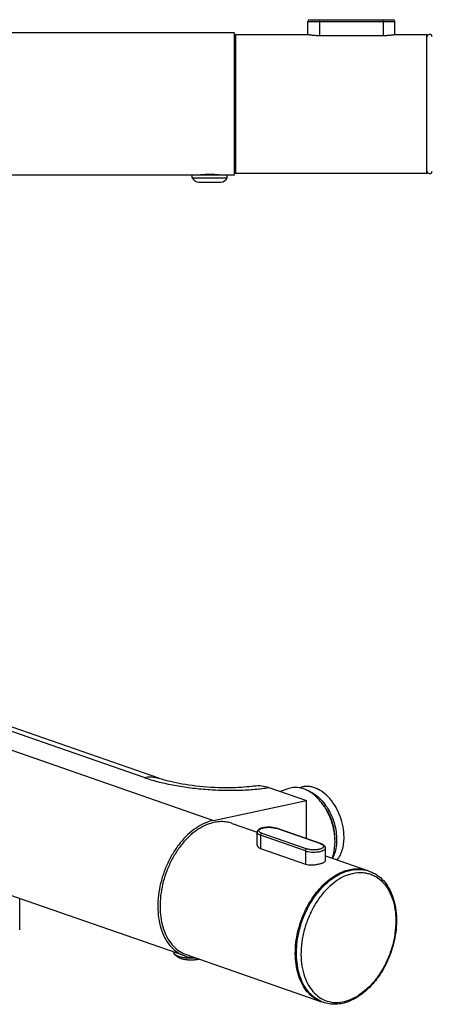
# Model space of a CAD drawing. Header units: millimetres. Extents: x 24 to 535, y -20 to 380.
# Tile 2 of 3: x 202 to 321, y 97 to 380. Entities that reach past the tile are written whole.
import ezdxf

# ---------------------------------------------------------------- set-up
doc = ezdxf.new("R2010")
doc.units = ezdxf.units.MM
doc.header["$LTSCALE"] = 32.67
doc.layers.get('0').update_dxf_attribs({"linetype": 'CONTINUOUS'})

msp = doc.modelspace()

# ---------------------------------------------------------------- linework, layer by layer
at = {"color": 7, "linetype": 'CONTINUOUS'}
for p, q in [((285.55, 379.86), (309.55, 379.86)), ((285.05, 375.61), (285.05, 379.36)), ((310.05, 375.61), (310.05, 379.36)), ((263.8, 376.11), (81.8, 376.11)), ((263.8, 376.11), (263.8, 335.11)), ((264.2, 375.61), (285.05, 375.61)), ((264.2, 375.61), (264.2, 335.61)), ((288.4, 375.33), (306.7, 375.33)), ((310.05, 375.61), (319.2, 375.61)), ((319.2, 335.61), (319.2, 375.61)), ((251.8, 335.11), (190.72, 335.11)), ((251.96, 335.15), (251.8, 335.11)), ((251.8, 334.35), (251.8, 335.11)), ((251.8, 334.35), (261.8, 334.35)), ((261.65, 335.15), (251.96, 335.15)), ((261.8, 335.11), (261.65, 335.15)), ((261.79, 335.11), (261.72, 335.13)), ((261.8, 335.11), (261.79, 335.11)), ((263.8, 335.11), (261.8, 335.11)), ((261.8, 334.35), (261.8, 335.11)), ((319.2, 335.61), (264.2, 335.61)), ((253.64, 333.15), (259.97, 333.15)), ((242.19, 161.63), (172.54, 185.91)), ((273.82, 159), (284.67, 155.22)), ((279.52, 158.7), (277.09, 157.86)), ((282.98, 159.01), (282.67, 158.9)), ((257.86, 149.51), (284.67, 155.22)), ((284.67, 144.22), (284.67, 155.22)), ((263.25, 148.67), (270.43, 146.16)), ((270.43, 142.43), (270.43, 146.08)), ((288.9, 142.74), (275.96, 147.25)), ((271.41, 141.47), (284.35, 136.96)), ((290.07, 137.92), (290.07, 141.57)), ((290.07, 139.32), (302.14, 135.11)), ((249.64, 110.52), (197.16, 128.82)), ((202.19, 118.01), (202.19, 127.06)), ((250.08, 110.9), (288.97, 97.34))]:
    msp.add_line(p, q, dxfattribs=at)
at = {"color": 9, "linetype": 'CONTINUOUS'}
for p, q in [((288.4, 379.86), (288.4, 375.33)), ((306.7, 379.86), (306.7, 375.33)), ((285.05, 379.36), (310.05, 379.36)), ((129.17, 194.37), (257.86, 149.51)), ((237.95, 161.85), (168.3, 186.13)), ((284.35, 140.74), (271.41, 145.25)), ((271.41, 145.25), (271.41, 141.47)), ((271.76, 145.85), (284.7, 141.34)), ((288.73, 142.74), (275.79, 147.25)), ((284.35, 140.74), (284.35, 136.96))]:
    msp.add_line(p, q, dxfattribs=at)
at = {"color": 7, "linetype": 'CONTINUOUS'}
for points in [[(251.89, 335.13), (251.81, 335.11), (251.8, 335.11)], [(269.64, 159.43), (269.39, 159.39), (268.81, 159.31), (268.17, 159.22), (267.48, 159.15), (266.72, 159.08), (265.92, 159.02), (265.07, 158.97), (264.18, 158.93), (263.24, 158.9), (262.28, 158.89), (261.28, 158.88), (260.25, 158.9), (259.21, 158.93), (258.16, 158.97), (257.09, 159.03), (256.02, 159.1), (254.95, 159.19), (253.9, 159.29), (252.85, 159.41), (251.82, 159.53), (250.82, 159.67), (249.84, 159.82), (248.9, 159.98), (247.99, 160.15), (247.13, 160.32), (246.31, 160.49), (245.54, 160.67), (244.83, 160.85), (244.17, 161.02), (243.56, 161.19), (243.02, 161.36), (242.53, 161.52), (242.19, 161.63)]]:
    msp.add_lwpolyline(points, dxfattribs=at)
for centre, radius, start, end in [((285.55, 379.36), 0.5, 90, 180), ((309.55, 379.36), 0.5, 0, 90), ((319.99, 374.82), 0.792, 5.4547, 180), ((253.64, 335.15), 2, 203.5782, 270), ((259.97, 335.15), 2, 270, 336.4218), ((319.99, 336.4), 0.792, 180, 354.5453), ((299.25, 126.82), 8.78, 69.5089, 70.7825), ((299.66, 126.19), 9.24, 73.2842, 74.4552), ((291.86, 105.63), 8.78, 250.7828, 252.072)]:
    msp.add_arc(centre, radius, start, end, dxfattribs=at)
at = {"color": 9, "linetype": 'CONTINUOUS'}
for centre, radius, start, end in [((272.83, 148.91), 3.25, 249.1022, 250.7986), ((287.66, 139.67), 3.25, 69.1022, 70.7986), ((292.86, 108.66), 11.54, 283.5352, 289.284)]:
    msp.add_arc(centre, radius, start, end, dxfattribs=at)
at = {"color": 7, "linetype": 'CONTINUOUS'}
for points, knots in [([(285.05, 375.61), (285.05, 375.61), (285.06, 375.61), (285.07, 375.61), (285.09, 375.6), (285.12, 375.6), (285.16, 375.59), (285.22, 375.58), (285.32, 375.57), (285.46, 375.55), (285.63, 375.52), (285.82, 375.5), (286.13, 375.46), (286.56, 375.41), (287.13, 375.37), (287.76, 375.34), (288.18, 375.33), (288.4, 375.33)], [0, 0, 0, 0, 0.001218, 0.004873, 0.010958, 0.019448, 0.03032, 0.043549, 0.076914, 0.119176, 0.169891, 0.228538, 0.294532, 0.445951, 0.618432, 0.805481, 1, 1, 1, 1]), ([(306.7, 375.33), (306.92, 375.33), (307.35, 375.34), (307.97, 375.37), (308.54, 375.41), (308.98, 375.46), (309.28, 375.5), (309.48, 375.52), (309.65, 375.55), (309.79, 375.57), (309.89, 375.58), (309.95, 375.59), (309.99, 375.6), (310.01, 375.6), (310.03, 375.61), (310.05, 375.61), (310.05, 375.61), (310.05, 375.61)], [0, 0, 0, 0, 0.194521, 0.381559, 0.554031, 0.705451, 0.771448, 0.830095, 0.880815, 0.923078, 0.956448, 0.969675, 0.980549, 0.989042, 0.995127, 0.998781, 1, 1, 1, 1]), ([(259.89, 335.15), (259.84, 335.15), (259.73, 335.16), (259.53, 335.18), (259.26, 335.2), (258.92, 335.23), (258.55, 335.26), (258.14, 335.29), (257.56, 335.32), (256.8, 335.34), (256.05, 335.32), (255.46, 335.29), (255.06, 335.26), (254.68, 335.23), (254.34, 335.2), (254.08, 335.18), (253.87, 335.16), (253.77, 335.15), (253.71, 335.15)], [0, 0, 0, 0, 0.026717, 0.050084, 0.099742, 0.155146, 0.216254, 0.282379, 0.352538, 0.499998, 0.647461, 0.717621, 0.783746, 0.844854, 0.900258, 0.949916, 0.973283, 1, 1, 1, 1]), ([(269.64, 159.43), (270.31, 159.54), (271.74, 159.56), (273.13, 159.24), (273.82, 159)], [0, 0, 0, 0, 0.485262, 1, 1, 1, 1]), ([(282.94, 158.85), (282.37, 158.98), (281.2, 159.1), (280.05, 158.89), (279.52, 158.7)], [0, 0, 0, 0, 0.511391, 1, 1, 1, 1]), ([(288.9, 154.7), (288.48, 155.23), (287.59, 156.21), (286.12, 157.43), (284.57, 158.34), (283.48, 158.72), (282.94, 158.85)], [0, 0, 0, 0, 0.274708, 0.533652, 0.775286, 1, 1, 1, 1]), ([(295.42, 144.72), (295.42, 145.71), (295.22, 147.72), (294.4, 150.66), (293.11, 153.4), (291.43, 155.78), (289.75, 157.39), (288.3, 158.33), (287.21, 158.85), (286.12, 159.19), (285.03, 159.33), (283.98, 159.29), (283.3, 159.12), (282.98, 159.01)], [0, 0, 0, 0, 0.138091, 0.28074, 0.422785, 0.559155, 0.685713, 0.744617, 0.800436, 0.853351, 0.903779, 0.952377, 1, 1, 1, 1]), ([(284.64, 158.24), (285.85, 157.85), (287.6, 156.75), (289.5, 154.76), (290.81, 152.9), (291.88, 150.82), (292.68, 148.59), (293.18, 146.29), (293.29, 144.74), (293.29, 143.98)], [0, 0, 0, 0, 0.217054, 0.339114, 0.468037, 0.601454, 0.736547, 0.870344, 1, 1, 1, 1]), ([(292.83, 143.4), (292.83, 144.4), (292.65, 146.43), (291.87, 149.4), (290.63, 152.21), (289.52, 153.92), (288.9, 154.7)], [0, 0, 0, 0, 0.245929, 0.5, 0.754073, 1, 1, 1, 1]), ([(292.83, 144.14), (292.83, 145.02), (292.67, 146.82), (291.98, 149.44), (290.89, 151.92), (289.9, 153.43), (289.36, 154.12)], [0, 0, 0, 0, 0.245929, 0.5, 0.754073, 1, 1, 1, 1]), ([(257.86, 149.51), (257, 149.33), (255.27, 148.75), (252.8, 147.35), (250.44, 145.44), (248.26, 143.07), (246.32, 140.33), (244.67, 137.28), (243.37, 134.02), (242.44, 130.63), (241.93, 127.22), (241.83, 123.89), (242.16, 120.73), (242.91, 117.84), (244.06, 115.28), (245.59, 113.15), (247.45, 111.51), (248.9, 110.78), (249.64, 110.52)], [0, 0, 0, 0, 0.05395, 0.111945, 0.174123, 0.240146, 0.309313, 0.380667, 0.453088, 0.525378, 0.596351, 0.664914, 0.730156, 0.791447, 0.848541, 0.901688, 0.951714, 1, 1, 1, 1]), ([(256.67, 148.53), (254.99, 147.95), (252.58, 146.5), (249.82, 143.9), (247.87, 141.51), (246.16, 138.8), (244.73, 135.84), (243.63, 132.72), (242.88, 129.53), (242.5, 126.33), (242.51, 123.23), (242.9, 120.31), (243.67, 117.64), (244.8, 115.29), (246.27, 113.33), (248.03, 111.82), (249.39, 111.14), (250.08, 110.9)], [0, 0, 0, 0, 0.11544, 0.179267, 0.246492, 0.316348, 0.387877, 0.460007, 0.531629, 0.601666, 0.669147, 0.733286, 0.793563, 0.849822, 0.902359, 0.951985, 1, 1, 1, 1]), ([(263.25, 148.67), (262.74, 148.85), (261.69, 149.11), (260.04, 149.21), (258.34, 149.03), (257.22, 148.72), (256.67, 148.53)], [0, 0, 0, 0, 0.239752, 0.483873, 0.736262, 1, 1, 1, 1]), ([(275.71, 147.33), (275.46, 147.4), (274.92, 147.51), (274.08, 147.58), (273.22, 147.57), (272.4, 147.47), (271.67, 147.3), (271.14, 147.08), (270.8, 146.84), (270.6, 146.63), (270.46, 146.37), (270.43, 146.18), (270.43, 146.08)], [0, 0, 0, 0, 0.132594, 0.277353, 0.425521, 0.567493, 0.695156, 0.804805, 0.854201, 0.902097, 0.950516, 1, 1, 1, 1]), ([(275.96, 147.25), (275.94, 147.26), (275.86, 147.29), (275.78, 147.31), (275.71, 147.33)], [0, 0, 0, 0, 0.244332, 1, 1, 1, 1]), ([(293.41, 138.15), (293.74, 138.56), (294.33, 139.48), (294.96, 141.06), (295.34, 142.83), (295.42, 144.08), (295.42, 144.72)], [0, 0, 0, 0, 0.224289, 0.465732, 0.724813, 1, 1, 1, 1]), ([(270.43, 142.43), (270.43, 142.34), (270.48, 142.13), (270.69, 141.87), (271.01, 141.64), (271.27, 141.52), (271.41, 141.47)], [0, 0, 0, 0, 0.196445, 0.419349, 0.685191, 1, 1, 1, 1]), ([(290.07, 141.57), (290.07, 141.64), (290.05, 141.79), (289.94, 142.05), (289.71, 142.33), (289.33, 142.57), (289.05, 142.69), (288.9, 142.74)], [0, 0, 0, 0, 0.123071, 0.243484, 0.479835, 0.726164, 1, 1, 1, 1]), ([(292, 138.65), (292.14, 139), (292.65, 140.53), (292.83, 142.17), (292.83, 143.4)], [0, 0, 0, 0, 0.235703, 1, 1, 1, 1]), ([(293.29, 143.98), (293.29, 143.48), (293.2, 141.65), (292.72, 139.8), (292.08, 138.62)], [0, 0, 0, 0, 0.269489, 1, 1, 1, 1]), ([(284.35, 136.96), (284.6, 136.87), (285.18, 136.75), (286.08, 136.71), (287.04, 136.77), (287.83, 136.9), (288.43, 137.03), (288.83, 137.14), (289.19, 137.26), (289.49, 137.38), (289.73, 137.51), (289.92, 137.64), (290.04, 137.77), (290.07, 137.88), (290.07, 137.92)], [0, 0, 0, 0, 0.133762, 0.286571, 0.448451, 0.607458, 0.681938, 0.750986, 0.813193, 0.867397, 0.912802, 0.949183, 0.977327, 1, 1, 1, 1]), ([(288.97, 97.34), (288.28, 97.58), (286.92, 98.26), (285.16, 99.77), (283.69, 101.73), (282.56, 104.08), (281.8, 106.75), (281.4, 109.68), (281.39, 112.78), (281.77, 115.97), (282.52, 119.17), (283.62, 122.29), (285.05, 125.24), (286.76, 127.95), (288.72, 130.35), (291.47, 132.94), (293.89, 134.39), (295.56, 134.97)], [0, 0, 0, 0, 0.048015, 0.097641, 0.150178, 0.206437, 0.266714, 0.330853, 0.398334, 0.468371, 0.539993, 0.612123, 0.683652, 0.753508, 0.820733, 0.88456, 1, 1, 1, 1]), ([(288.98, 97.36), (288.29, 97.65), (286.94, 98.43), (285.21, 100.06), (283.81, 102.11), (282.74, 104.51), (282.04, 107.19), (281.71, 110.1), (281.75, 113.15), (282.16, 116.27), (282.93, 119.39), (284.04, 122.42), (285.46, 125.29), (287.15, 127.92), (289.07, 130.25), (291.19, 132.21), (293.44, 133.76), (295.05, 134.5), (295.86, 134.78)], [0, 0, 0, 0, 0.049778, 0.101135, 0.155087, 0.212302, 0.273039, 0.337175, 0.404253, 0.473565, 0.544228, 0.615257, 0.685642, 0.754419, 0.820744, 0.883972, 0.94373, 1, 1, 1, 1]), ([(295.56, 134.97), (296.11, 135.17), (297.23, 135.47), (298.93, 135.66), (300.58, 135.55), (301.63, 135.29), (302.14, 135.11)], [0, 0, 0, 0, 0.263738, 0.516127, 0.760248, 1, 1, 1, 1]), ([(295.86, 134.78), (296.38, 134.97), (297.43, 135.26), (299.04, 135.47), (300.62, 135.43), (301.64, 135.23), (302.14, 135.09)], [0, 0, 0, 0, 0.260831, 0.512929, 0.758454, 1, 1, 1, 1]), ([(302.32, 135.04), (303.06, 134.82), (304.5, 134.18), (306.39, 132.69), (307.97, 130.73), (309.18, 128.39), (310.02, 125.71), (310.47, 122.78), (310.53, 119.68), (310.2, 116.48), (309.48, 113.27), (308.06, 109.12), (305.98, 105.27), (303.33, 102), (301.17, 99.95), (298.86, 98.34), (297.21, 97.57), (296.38, 97.28)], [0, 0, 0, 0, 0.049765, 0.10065, 0.15385, 0.210221, 0.270189, 0.333747, 0.400506, 0.469775, 0.540653, 0.612111, 0.752272, 0.81926, 0.883092, 0.943351, 1, 1, 1, 1]), ([(246.43, 111.64), (246.44, 111.62), (246.45, 111.53), (246.47, 111.45), (246.5, 111.4)], [0, 0, 0, 0, 0.243339, 1, 1, 1, 1]), ([(253.8, 109.6), (253.47, 109.52), (252.79, 109.39), (251.73, 109.31), (250.66, 109.33), (249.62, 109.46), (248.66, 109.69), (247.78, 110.05), (247.01, 110.59), (246.64, 111.11), (246.5, 111.4)], [0, 0, 0, 0, 0.127176, 0.261195, 0.396898, 0.528279, 0.651312, 0.766743, 0.880949, 1, 1, 1, 1]), ([(246.5, 111.4), (246.56, 111.26), (246.79, 111), (247.28, 110.69), (247.93, 110.42), (248.73, 110.2), (249.65, 110.04), (250.64, 109.95), (251.66, 109.93), (252.34, 109.96), (252.68, 109.99)], [0, 0, 0, 0, 0.067454, 0.154612, 0.262904, 0.390337, 0.53305, 0.686047, 0.843675, 1, 1, 1, 1]), ([(249.64, 110.52), (250.11, 110.36), (251.09, 110.11), (252.1, 110.02), (252.61, 110.02)], [0, 0, 0, 0, 0.49623, 1, 1, 1, 1]), ([(296.38, 97.28), (295.76, 97.06), (294.5, 96.73), (292.59, 96.57), (290.72, 96.76), (289.54, 97.12), (288.98, 97.36)], [0, 0, 0, 0, 0.261598, 0.513161, 0.757992, 1, 1, 1, 1])]:
    msp.add_open_spline(points, degree=3, knots=knots, dxfattribs=at)
at = {"color": 9, "linetype": 'CONTINUOUS'}
for points, knots in [([(237.95, 161.85), (238.66, 162), (240.11, 162.13), (241.53, 161.86), (242.19, 161.63)], [0, 0, 0, 0, 0.510709, 1, 1, 1, 1]), ([(237.95, 161.85), (239.2, 161.41), (241.88, 160.62), (246.16, 159.68), (250.8, 158.94), (255.63, 158.43), (260.49, 158.17), (265.22, 158.17), (269.66, 158.42), (272.49, 158.77), (273.82, 159)], [0, 0, 0, 0, 0.109353, 0.231243, 0.36192, 0.49724, 0.632884, 0.764556, 0.888163, 1, 1, 1, 1]), ([(271.67, 145.88), (271.56, 145.92), (271.36, 146.01), (271.11, 146.18), (270.97, 146.35), (270.93, 146.48), (270.92, 146.62), (271, 146.8), (271.19, 146.98), (271.47, 147.14), (271.83, 147.28), (272.26, 147.4), (272.74, 147.48), (273.27, 147.53), (273.99, 147.55), (274.69, 147.5), (275.35, 147.38), (275.65, 147.3), (275.79, 147.25)], [0, 0, 0, 0, 0.057868, 0.104778, 0.141682, 0.157615, 0.172899, 0.205241, 0.245437, 0.296249, 0.357906, 0.429281, 0.508459, 0.59303, 0.680282, 0.851329, 0.929696, 1, 1, 1, 1]), ([(270.43, 146.08), (270.43, 146), (270.47, 145.88), (270.57, 145.73), (270.73, 145.58), (271.01, 145.41), (271.27, 145.3), (271.41, 145.25)], [0, 0, 0, 0, 0.175295, 0.276663, 0.391156, 0.664819, 1, 1, 1, 1]), ([(271.76, 145.85), (271.71, 145.83), (271.59, 145.75), (271.45, 145.54), (271.41, 145.35), (271.41, 145.25)], [0, 0, 0, 0, 0.21922, 0.602925, 1, 1, 1, 1]), ([(275.96, 147.25), (275.95, 147.26), (275.89, 147.27), (275.83, 147.26), (275.79, 147.25)], [0, 0, 0, 0, 0.241339, 1, 1, 1, 1]), ([(288.99, 142.64), (289.09, 142.59), (289.26, 142.5), (289.46, 142.33), (289.56, 142.16), (289.57, 142.03), (289.55, 141.89), (289.44, 141.73), (289.23, 141.56), (288.94, 141.41), (288.57, 141.28), (288.14, 141.17), (287.48, 141.07), (286.62, 141.02), (285.62, 141.1), (284.99, 141.24), (284.7, 141.34)], [0, 0, 0, 0, 0.05269, 0.094886, 0.128596, 0.143928, 0.159375, 0.193902, 0.237316, 0.291279, 0.355553, 0.428849, 0.509242, 0.681639, 0.852043, 1, 1, 1, 1]), ([(288.73, 142.74), (288.75, 142.74), (288.8, 142.76), (288.86, 142.76), (288.9, 142.74)], [0, 0, 0, 0, 0.26544, 1, 1, 1, 1]), ([(288.82, 142.71), (288.84, 142.7), (288.9, 142.68), (288.95, 142.65), (288.99, 142.64)], [0, 0, 0, 0, 0.257762, 1, 1, 1, 1]), ([(284.35, 140.74), (284.61, 140.65), (285.17, 140.51), (286.08, 140.41), (287.04, 140.39), (287.83, 140.46), (288.43, 140.56), (288.83, 140.66), (289.19, 140.78), (289.65, 140.98), (290.07, 141.28), (290.07, 141.57)], [0, 0, 0, 0, 0.133317, 0.285785, 0.446307, 0.602777, 0.675839, 0.743663, 0.805141, 0.859426, 1, 1, 1, 1]), ([(284.35, 140.74), (284.35, 140.81), (284.37, 140.97), (284.48, 141.19), (284.63, 141.31), (284.7, 141.34)], [0, 0, 0, 0, 0.263617, 0.660389, 1, 1, 1, 1]), ([(296.68, 133.91), (294.8, 133.26), (292.12, 131.53), (289.17, 128.44), (287.14, 125.59), (285.46, 122.39), (284.17, 118.96), (283.33, 115.41), (282.97, 111.88), (283.1, 108.49), (283.72, 105.35), (284.81, 102.58), (286.34, 100.28), (288.27, 98.53), (290.54, 97.43), (293.04, 97.03), (294.73, 97.24), (295.56, 97.44)], [0, 0, 0, 0, 0.11988, 0.186944, 0.257651, 0.330805, 0.404986, 0.478684, 0.550433, 0.618937, 0.683221, 0.742781, 0.797757, 0.849072, 0.898431, 0.948029, 1, 1, 1, 1]), ([(296.68, 133.91), (297.53, 134.21), (298.86, 134.51), (300.63, 134.54), (301.89, 134.39), (303.11, 134.05), (304.27, 133.53), (305.35, 132.84), (306.7, 131.69), (308.15, 129.82), (309.39, 127.1), (310.15, 123.96), (310.4, 120.53), (310.12, 116.92), (309.35, 113.28), (308.09, 109.73), (306.41, 106.41), (304.68, 103.91), (303.13, 102.14), (300.86, 99.91), (298.6, 98.44), (296.68, 97.76)], [0, 0, 0, 0, 0.0536, 0.079157, 0.104155, 0.128875, 0.153614, 0.178673, 0.204326, 0.258199, 0.316599, 0.379894, 0.447709, 0.51911, 0.592785, 0.667204, 0.740771, 0.811966, 0.846282, 0.87955, 1, 1, 1, 1])]:
    msp.add_open_spline(points, degree=3, knots=knots, dxfattribs=at)

doc.saveas('drawing.dxf')
